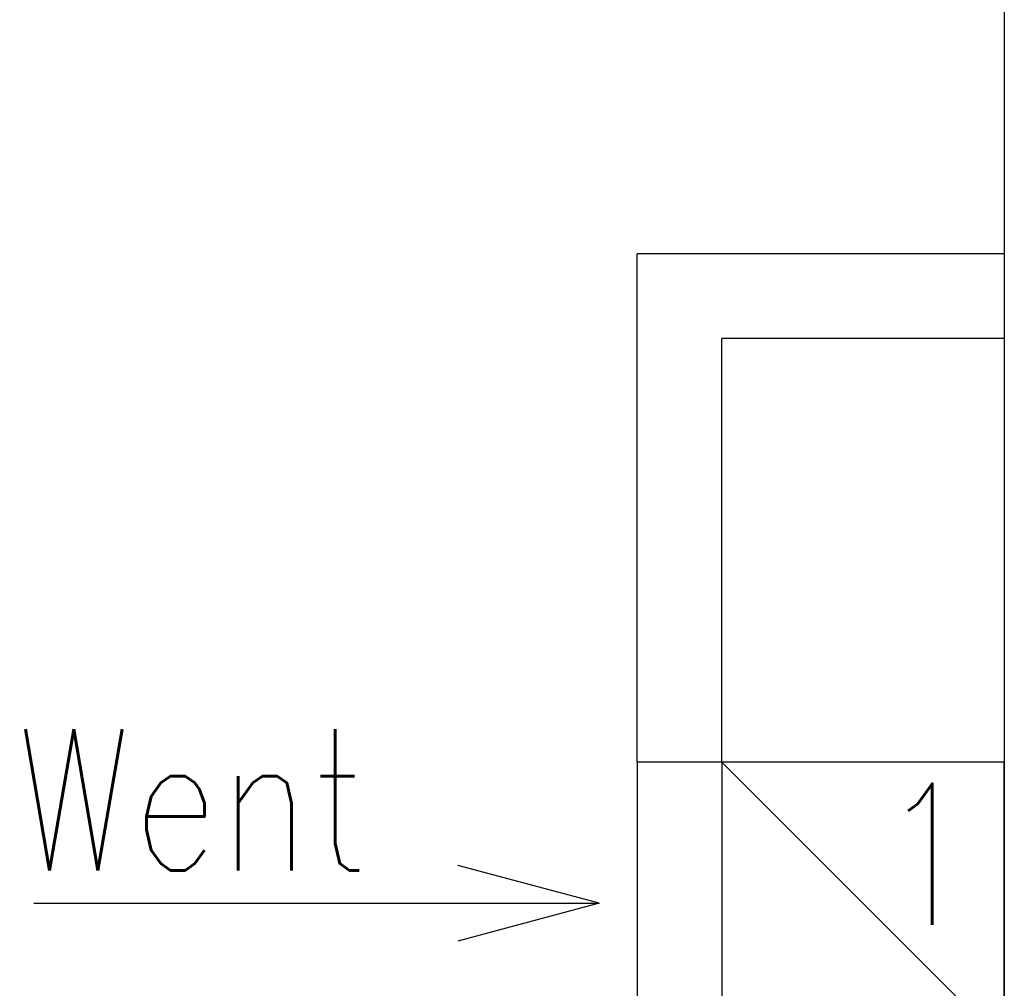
# Model space of a CAD drawing. Header units: millimetres. Extents: x 28600 to 181045, y -399112 to -163690.
# Tile 240 of 256: x 60429 to 60499, y -194557 to -194489. Entities that reach past the tile are written whole.
import ezdxf

# ---------------------------------------------------------------- set-up
doc = ezdxf.new("R2010")
doc.units = ezdxf.units.MM
for name, color, linetype in [('!! 0_ Istn-sciany', 8, 'Continuous'), ('!! 0_ Istn-widok', 8, 'Continuous'), ('!! 0_Istn-went', 8, 'Continuous')]:
    doc.layers.add(name, color=color, linetype=linetype)
doc.styles.add('ARCHETYP', font='romans.shx', dxfattribs={"height": 15})

msp = doc.modelspace()

# ---------------------------------------------------------------- linework, layer by layer
at = {"layer": '!! 0_ Istn-sciany'}
for points in [[(60498.56735, -194353.12813), (60498.56735, -194505.12813)], [(60472.56735, -194541.12813), (60472.56735, -194505.12813)], [(60498.56735, -194505.12813), (60472.56735, -194505.12813)], [(60478.56735, -194541.12813), (60478.56735, -194511.12813)], [(60498.56735, -194511.12813), (60478.56735, -194511.12813)], [(60498.56735, -194511.12813), (60498.56735, -194641.12813)], [(60478.56735, -194541.12813), (60472.56735, -194541.12813)]]:
    msp.add_lwpolyline(points, dxfattribs=at)
at = {"layer": '!! 0_ Istn-widok'}
msp.add_lwpolyline([(60498.56735, -194505.12813), (60498.56735, -194511.12813)], dxfattribs=at)
at = {"layer": '!! 0_Istn-went'}
for points in [[(60472.56735, -194541.12813), (60472.56735, -194581.12813)], [(60478.56735, -194541.12813), (60498.56735, -194561.12813)], [(60469.86062, -194551.12813), (60459.86062, -194548.44864)], [(60429.81409, -194551.12813), (60469.86062, -194551.12813)], [(60469.86062, -194551.12813), (60459.86062, -194553.80762)]]:
    msp.add_lwpolyline(points, dxfattribs=at)
msp.add_lwpolyline([(60478.56735, -194561.12813), (60498.56735, -194561.12813), (60498.56735, -194541.12813), (60478.56735, -194541.12813)], close=True, dxfattribs=at)

# ---------------------------------------------------------------- texts
at = {"layer": '!! 0_Istn-went', "style": 'ARCHETYP', "width": 0.8}
for s, p in [('Went', (60428.53076, -194548.7979)), ('1', (60489.68792, -194552.6678))]:
    msp.add_text(s, height=10, rotation=0, dxfattribs=at).set_placement(p)

doc.saveas('drawing.dxf')
